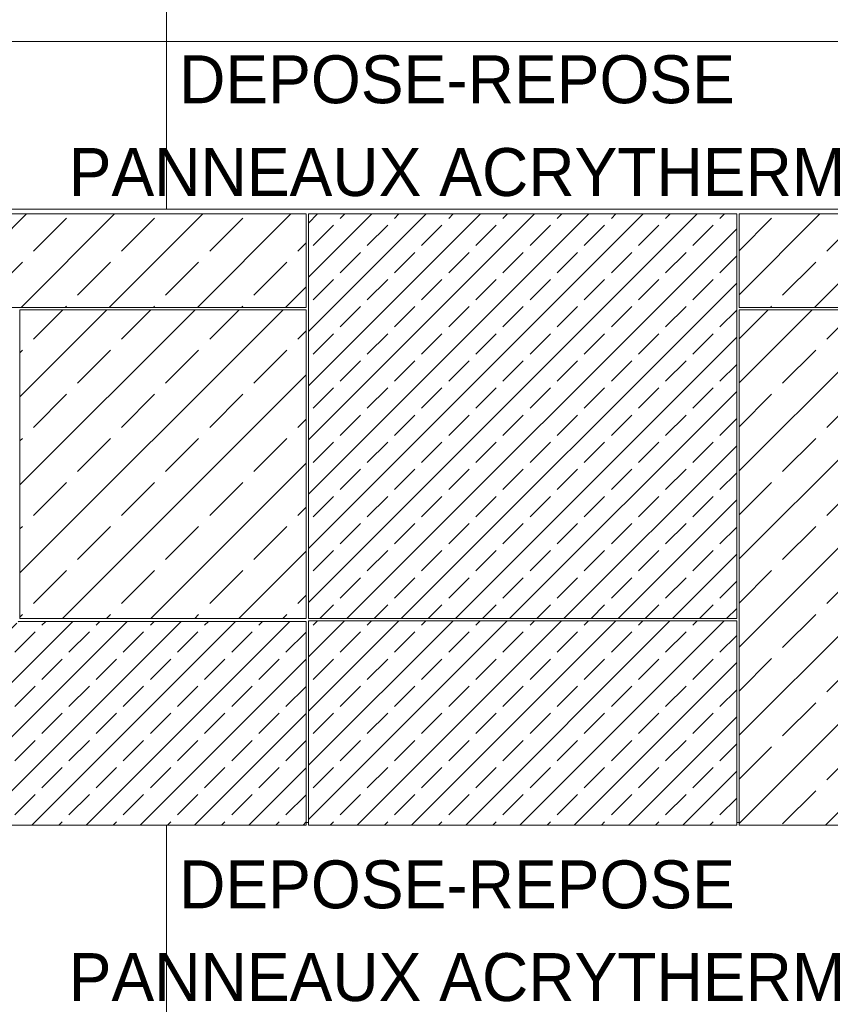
# Model space of a CAD drawing. Header units: millimetres. Extents: x 52659 to 1698020, y -10054 to 104697.
# Tile 249 of 256: x 211310 to 214691, y 11500 to 15609. Entities that reach past the tile are written whole.
import ezdxf

# ---------------------------------------------------------------- set-up
doc = ezdxf.new("R2010")
doc.units = ezdxf.units.MM
doc.header["$MEASUREMENT"] = 0
for name, color, linetype in [('02-04 CASSETTES CLAIRES', 7, 'Continuous'), ('02-04 CASSETTES FONCEES', 7, 'Continuous'), ('02-04 Mur.Construction', 7, 'Continuous'), ('05-02 Cotation 200ème 100ème.Cotations', 7, 'Continuous'), ('06-02 Texte 200ème 100ème.Texte', 7, 'Continuous'), ('08-01 2D Dessin général.2D', 7, 'Continuous')]:
    doc.layers.add(name, color=color, linetype=linetype)
doc.styles.add('STYLE_GENERE_3', font='ARIALN.TTF')
doc.dimstyles.new('STYLE_GENERE__1', dxfattribs={"dimtxt": 200, "dimasz": 95, "dimexe": 0.18, "dimexo": 100, "dimgap": 0, "dimtad": 0, "dimlfac": 0.001, "dimzin": 0, "dimdsep": 46, "dimtxsty": 'STYLE_GENERE_3', "dimblk": 'ARROWHEAD_6', "dimblk1": 'ARROWHEAD_6', "dimblk2": 'ARROWHEAD_6', "dimcen": 0.09, "dimclrd": 7, "dimclre": 7, "dimclrt": 7, "dimazin": 0, "dimtfac": 1, "dimtdec": 4, "dimtmove": 2, "dimatfit": 3, "dimfxl": 1, "dimtolj": 1, "dimtzin": 0, "dimarcsym": 0})
doc.dimstyles.new('STYLE_GENERE__2', dxfattribs={"dimtxt": 200, "dimasz": 95, "dimexe": 0.18, "dimexo": 100, "dimgap": 0, "dimtad": 0, "dimlfac": 0.001, "dimzin": 0, "dimdsep": 46, "dimtxsty": 'STYLE_GENERE_3', "dimblk": 'ARROWHEAD_6', "dimblk1": 'ARROWHEAD_6', "dimblk2": 'ARROWHEAD_6', "dimcen": 0.09, "dimclrd": 7, "dimclre": 7, "dimclrt": 7, "dimazin": 0, "dimtfac": 1, "dimtdec": 4, "dimtmove": 0, "dimatfit": 3, "dimfxl": 1, "dimtolj": 1, "dimtzin": 0, "dimarcsym": 0})

# ---------------------------------------------------------------- blocks, each defined once
blk = doc.blocks.new('Élément de coupe_235_1', base_point=(131932.7, 5158.1))
at = {"layer": '02-04 Mur.Construction', "color": 7, "linetype": 'Continuous', "lineweight": 9}
for p, q in [((212514.7, 12258.1), (212504.7, 12258.1)), ((214310.7, 12258.1), (214300.8, 12258.1))]:
    blk.add_line(p, q, dxfattribs=at)
blk = doc.blocks.new('Élément de coupe_236_1', base_point=(131932.7, 5158.1))
at = {"layer": '02-04 Mur.Construction', "color": 7, "linetype": 'Continuous', "lineweight": 9}
for p, q in [((220582.7, 15518.1), (134892.7, 15518.1)), ((220582.7, 14818.1), (134892.7, 14818.1))]:
    blk.add_line(p, q, dxfattribs=at)
blk = doc.blocks.new('Élément de coupe_500_1', base_point=(131932.7, 5158.1))
at = {"layer": '02-04 CASSETTES CLAIRES', "color": 7, "linetype": 'Continuous', "lineweight": 9}
for p, q in [((209522.7, 14453.4), (209867.4, 14798.1)), ((209522.7, 14798.1), (209522.7, 14408.1)), ((212504.7, 14798.1), (209522.7, 14798.1)), ((209845.1, 14408.1), (210235.1, 14798.1)), ((210212.8, 14408.1), (210602.8, 14798.1)), ((210580.5, 14408.1), (210970.5, 14798.1)), ((210948.2, 14408.1), (211338.2, 14798.1)), ((211315.9, 14408.1), (211705.9, 14798.1)), ((211683.6, 14408.1), (212073.6, 14798.1)), ((212051.3, 14408.1), (212441.3, 14798.1)), ((212504.7, 14408.1), (212504.7, 14798.1)), ((209528.4, 14643), (209666.3, 14780.9)), ((209896.1, 14643), (210034, 14780.9)), ((210263.8, 14643), (210401.7, 14780.9)), ((210631.5, 14643), (210769.4, 14780.9)), ((210999.2, 14643), (211137.1, 14780.9)), ((211366.9, 14643), (211504.8, 14780.9)), ((211734.6, 14643), (211872.5, 14780.9)), ((212102.3, 14643), (212240.2, 14780.9)), ((212470, 14643), (212504.7, 14677.7)), ((209712.3, 14459.1), (209850.2, 14597)), ((210080, 14459.1), (210217.9, 14597)), ((210447.7, 14459.1), (210585.6, 14597)), ((210815.4, 14459.1), (210953.3, 14597)), ((211183.1, 14459.1), (211321, 14597)), ((211550.8, 14459.1), (211688.7, 14597)), ((211918.5, 14459.1), (212056.3, 14597)), ((212286.2, 14459.1), (212424, 14597)), ((212419, 14408.1), (212504.7, 14493.8)), ((209522.7, 14408.1), (212504.7, 14408.1)), ((209661.3, 14408.1), (209666.3, 14413.2)), ((210029, 14408.1), (210034, 14413.2)), ((210396.7, 14408.1), (210401.7, 14413.2)), ((210764.3, 14408.1), (210769.4, 14413.2)), ((211132, 14408.1), (211137.1, 14413.2)), ((211499.7, 14408.1), (211504.8, 14413.2)), ((211867.4, 14408.1), (211872.5, 14413.2)), ((212235.1, 14408.1), (212240.2, 14413.2))]:
    blk.add_line(p, q, dxfattribs=at)
blk = doc.blocks.new('Élément de coupe_501_1', base_point=(131932.7, 5158.1))
at = {"layer": '02-04 CASSETTES CLAIRES', "color": 7, "linetype": 'Continuous', "lineweight": 9}
for p, q in [((211310.8, 13299.9), (212408.9, 14398.1)), ((211310.8, 13667.6), (212041.3, 14398.1)), ((211310.8, 14035.3), (211673.6, 14398.1)), ((211310.8, 14398.1), (211310.8, 13110.1)), ((212504.7, 14398.1), (211310.8, 14398.1)), ((211366.9, 14275.3), (211489.7, 14398.1)), ((211734.6, 14275.3), (211857.4, 14398.1)), ((212102.3, 14275.3), (212225.1, 14398.1)), ((212504.7, 13110.1), (212504.7, 14398.1)), ((212470, 14275.3), (212504.7, 14310)), ((211310.8, 14219.1), (211321, 14229.3)), ((211550.8, 14091.4), (211688.7, 14229.3)), ((211918.5, 14091.4), (212056.3, 14229.3)), ((212286.2, 14091.4), (212424, 14229.3)), ((211488.6, 13110.1), (212504.7, 14126.1)), ((211366.9, 13907.6), (211504.8, 14045.5)), ((211734.6, 13907.6), (211872.5, 14045.5)), ((212102.3, 13907.6), (212240.2, 14045.5)), ((212470, 13907.6), (212504.7, 13942.3)), ((211310.8, 13851.4), (211321, 13861.6)), ((211550.8, 13723.7), (211688.7, 13861.6)), ((211918.5, 13723.7), (212056.3, 13861.6)), ((212286.2, 13723.7), (212424, 13861.6)), ((211856.3, 13110.1), (212504.7, 13758.4)), ((211366.9, 13539.9), (211504.8, 13677.8)), ((211734.6, 13539.9), (211872.5, 13677.8)), ((212102.3, 13539.9), (212240.2, 13677.8)), ((212470, 13539.9), (212504.7, 13574.6)), ((211310.8, 13483.7), (211321, 13493.9)), ((211550.8, 13356), (211688.7, 13493.9)), ((211918.5, 13356), (212056.3, 13493.9)), ((212286.2, 13356), (212424, 13493.9)), ((212224, 13110.1), (212504.7, 13390.7)), ((211366.9, 13172.2), (211504.8, 13310.1)), ((211734.6, 13172.2), (211872.5, 13310.1)), ((212102.3, 13172.2), (212240.2, 13310.1)), ((212470, 13172.2), (212504.7, 13206.9)), ((211310.8, 13116), (211321, 13126.2)), ((211310.8, 13110.1), (212504.7, 13110.1)), ((211672.5, 13110.1), (211688.7, 13126.2)), ((212040.2, 13110.1), (212056.3, 13126.2)), ((212407.9, 13110.1), (212424, 13126.2))]:
    blk.add_line(p, q, dxfattribs=at)
blk = doc.blocks.new('Élément de coupe_502_1', base_point=(131932.7, 5158.1))
at = {"layer": '02-04 CASSETTES FONCEES', "color": 7, "linetype": 'Continuous', "lineweight": 9}
for p, q in [((209514.7, 13098.1), (209514.7, 12248.1)), ((209542.7, 13098.1), (209514.7, 13098.1)), ((209514.7, 12439), (210166.5, 13090.8)), ((209514.7, 12665.3), (209940.2, 13090.8)), ((209514.7, 12891.6), (209714, 13090.8)), ((209550, 12248.1), (210392.8, 13090.8)), ((209592.1, 13082.1), (209600.8, 13090.8)), ((209776.3, 12248.1), (210619, 13090.8)), ((209818.4, 13082.1), (209827.1, 13090.8)), ((210002.6, 12248.1), (210845.3, 13090.8)), ((210044.6, 13082.1), (210053.4, 13090.8)), ((210228.8, 12248.1), (211071.6, 13090.8)), ((210270.9, 13082.1), (210279.6, 13090.8)), ((210455.1, 12248.1), (211297.9, 13090.8)), ((210497.2, 13082.1), (210505.9, 13090.8)), ((210681.4, 12248.1), (211531.4, 13098.1)), ((210723.4, 13082.1), (210732.2, 13090.8)), ((210907.7, 12248.1), (211757.7, 13098.1)), ((210949.7, 13082.1), (210958.5, 13090.8)), ((211133.9, 12248.1), (211983.9, 13098.1)), ((211176, 13082.1), (211184.7, 13090.8)), ((211302.7, 13095.6), (211305.1, 13098.1)), ((212504.7, 13098.1), (211302.7, 13098.1)), ((211360.2, 12248.1), (212210.2, 13098.1)), ((211402.3, 13082.1), (211418.3, 13098.1)), ((211586.5, 12248.1), (212436.5, 13098.1)), ((211628.5, 13082.1), (211644.5, 13098.1)), ((211854.8, 13082.1), (211870.8, 13098.1)), ((212081.1, 13082.1), (212097.1, 13098.1)), ((212307.4, 13082.1), (212323.3, 13098.1)), ((212504.7, 12248.1), (212504.7, 13098.1)), ((209514.7, 13004.7), (209563.8, 13053.8)), ((209705.2, 12969), (209790.1, 13053.8)), ((209931.5, 12969), (210016.3, 13053.8)), ((210157.8, 12969), (210242.6, 13053.8)), ((210384, 12969), (210468.9, 13053.8)), ((210610.3, 12969), (210695.2, 13053.8)), ((210836.6, 12969), (210921.4, 13053.8)), ((211062.9, 12969), (211147.7, 13053.8)), ((211289.1, 12969), (211374, 13053.8)), ((211515.4, 12969), (211600.3, 13053.8)), ((211741.7, 12969), (211826.5, 13053.8)), ((211968, 12969), (212052.8, 13053.8)), ((212194.2, 12969), (212279.1, 13053.8)), ((212420.5, 12969), (212504.7, 13053.1)), ((209592.1, 12855.8), (209676.9, 12940.7)), ((209818.4, 12855.8), (209903.2, 12940.7)), ((210044.6, 12855.8), (210129.5, 12940.7)), ((210270.9, 12855.8), (210355.8, 12940.7)), ((210497.2, 12855.8), (210582, 12940.7)), ((210723.4, 12855.8), (210808.3, 12940.7)), ((210949.7, 12855.8), (211034.6, 12940.7)), ((211176, 12855.8), (211260.9, 12940.7)), ((211402.3, 12855.8), (211487.1, 12940.7)), ((211628.5, 12855.8), (211713.4, 12940.7)), ((211812.8, 12248.1), (212504.7, 12940)), ((211854.8, 12855.8), (211939.7, 12940.7)), ((212081.1, 12855.8), (212165.9, 12940.7)), ((212307.4, 12855.8), (212392.2, 12940.7)), ((209514.7, 12778.4), (209563.8, 12827.5)), ((209705.2, 12742.7), (209790.1, 12827.5)), ((209931.5, 12742.7), (210016.3, 12827.5)), ((210157.8, 12742.7), (210242.6, 12827.5)), ((210384, 12742.7), (210468.9, 12827.5)), ((210610.3, 12742.7), (210695.2, 12827.5)), ((210836.6, 12742.7), (210921.4, 12827.5)), ((211062.9, 12742.7), (211147.7, 12827.5)), ((211289.1, 12742.7), (211374, 12827.5)), ((211515.4, 12742.7), (211600.3, 12827.5)), ((211741.7, 12742.7), (211826.5, 12827.5)), ((211968, 12742.7), (212052.8, 12827.5)), ((212194.2, 12742.7), (212279.1, 12827.5)), ((212420.5, 12742.7), (212504.7, 12826.9)), ((209592.1, 12629.5), (209676.9, 12714.4)), ((209818.4, 12629.5), (209903.2, 12714.4)), ((210044.6, 12629.5), (210129.5, 12714.4)), ((210270.9, 12629.5), (210355.8, 12714.4)), ((210497.2, 12629.5), (210582, 12714.4)), ((210723.4, 12629.5), (210808.3, 12714.4)), ((210949.7, 12629.5), (211034.6, 12714.4)), ((211176, 12629.5), (211260.9, 12714.4)), ((211402.3, 12629.5), (211487.1, 12714.4)), ((211628.5, 12629.5), (211713.4, 12714.4)), ((211854.8, 12629.5), (211939.7, 12714.4)), ((212039, 12248.1), (212504.7, 12713.7)), ((212081.1, 12629.5), (212165.9, 12714.4)), ((212307.4, 12629.5), (212392.2, 12714.4)), ((209514.7, 12552.1), (209563.8, 12601.3)), ((209705.2, 12516.4), (209790.1, 12601.3)), ((209931.5, 12516.4), (210016.3, 12601.3)), ((210157.8, 12516.4), (210242.6, 12601.3)), ((210384, 12516.4), (210468.9, 12601.3)), ((210610.3, 12516.4), (210695.2, 12601.3)), ((210836.6, 12516.4), (210921.4, 12601.3)), ((211062.9, 12516.4), (211147.7, 12601.3)), ((211289.1, 12516.4), (211374, 12601.3)), ((211515.4, 12516.4), (211600.3, 12601.3)), ((211741.7, 12516.4), (211826.5, 12601.3)), ((211968, 12516.4), (212052.8, 12601.3)), ((212194.2, 12516.4), (212279.1, 12601.3)), ((212420.5, 12516.4), (212504.7, 12600.6)), ((209592.1, 12403.3), (209676.9, 12488.1)), ((209818.4, 12403.3), (209903.2, 12488.1)), ((210044.6, 12403.3), (210129.5, 12488.1)), ((210270.9, 12403.3), (210355.8, 12488.1)), ((210497.2, 12403.3), (210582, 12488.1)), ((210723.4, 12403.3), (210808.3, 12488.1)), ((210949.7, 12403.3), (211034.6, 12488.1)), ((211176, 12403.3), (211260.9, 12488.1)), ((211402.3, 12403.3), (211487.1, 12488.1)), ((211628.5, 12403.3), (211713.4, 12488.1)), ((211854.8, 12403.3), (211939.7, 12488.1)), ((212081.1, 12403.3), (212165.9, 12488.1)), ((212265.3, 12248.1), (212504.7, 12487.4)), ((212307.4, 12403.3), (212392.2, 12488.1)), ((209514.7, 12325.9), (209563.8, 12375)), ((209705.2, 12290.1), (209790.1, 12375)), ((209931.5, 12290.1), (210016.3, 12375)), ((210157.8, 12290.1), (210242.6, 12375)), ((210384, 12290.1), (210468.9, 12375)), ((210610.3, 12290.1), (210695.2, 12375)), ((210836.6, 12290.1), (210921.4, 12375)), ((211062.9, 12290.1), (211147.7, 12375)), ((211289.1, 12290.1), (211374, 12375)), ((211515.4, 12290.1), (211600.3, 12375)), ((211741.7, 12290.1), (211826.5, 12375)), ((211968, 12290.1), (212052.8, 12375)), ((212194.2, 12290.1), (212279.1, 12375)), ((212420.5, 12290.1), (212504.7, 12374.3)), ((209514.7, 12248.1), (212504.7, 12248.1)), ((209663.2, 12248.1), (209676.9, 12261.8)), ((209889.4, 12248.1), (209903.2, 12261.8)), ((210115.7, 12248.1), (210129.5, 12261.8)), ((210342, 12248.1), (210355.8, 12261.8)), ((210568.3, 12248.1), (210582, 12261.8)), ((210794.5, 12248.1), (210808.3, 12261.8)), ((211020.8, 12248.1), (211034.6, 12261.8)), ((211247.1, 12248.1), (211260.9, 12261.8)), ((211473.3, 12248.1), (211487.1, 12261.8)), ((211699.6, 12248.1), (211713.4, 12261.8)), ((211925.9, 12248.1), (211939.7, 12261.8)), ((212152.2, 12248.1), (212165.9, 12261.8)), ((212378.4, 12248.1), (212392.2, 12261.8)), ((212491.6, 12248.1), (212504.7, 12261.2))]:
    blk.add_line(p, q, dxfattribs=at)
blk = doc.blocks.new('Élément de coupe_503_1', base_point=(131932.7, 5158.1))
at = {"layer": '02-04 CASSETTES FONCEES', "color": 7, "linetype": 'Continuous', "lineweight": 9}
for p, q in [((212514.7, 12271.2), (213343.6, 13100.1)), ((212514.7, 12497.4), (213117.3, 13100.1)), ((212514.7, 12723.7), (212891, 13100.1)), ((212514.7, 12950), (212664.8, 13100.1)), ((212514.7, 13100.1), (212514.7, 12248.1)), ((214300.8, 13100.1), (212514.7, 13100.1)), ((212533.6, 13082.1), (212551.6, 13100.1)), ((212717.9, 12248.1), (213569.9, 13100.1)), ((212759.9, 13082.1), (212777.9, 13100.1)), ((212944.1, 12248.1), (213796.1, 13100.1)), ((212986.2, 13082.1), (213004.2, 13100.1)), ((213170.4, 12248.1), (214022.4, 13100.1)), ((213212.5, 13082.1), (213230.4, 13100.1)), ((213396.7, 12248.1), (214248.7, 13100.1)), ((213438.7, 13082.1), (213456.7, 13100.1)), ((213665, 13082.1), (213683, 13100.1)), ((213891.3, 13082.1), (213909.3, 13100.1)), ((214117.6, 13082.1), (214135.5, 13100.1)), ((214300.8, 12248.1), (214300.8, 13100.1)), ((212646.8, 12969), (212731.6, 13053.8)), ((212873.1, 12969), (212957.9, 13053.8)), ((213099.3, 12969), (213184.2, 13053.8)), ((213325.6, 12969), (213410.5, 13053.8)), ((213551.9, 12969), (213636.7, 13053.8)), ((213778.2, 12969), (213863, 13053.8)), ((214004.4, 12969), (214089.3, 13053.8)), ((214230.7, 12969), (214300.8, 13039)), ((212533.6, 12855.8), (212618.5, 12940.7)), ((212759.9, 12855.8), (212844.8, 12940.7)), ((212986.2, 12855.8), (213071, 12940.7)), ((213212.5, 12855.8), (213297.3, 12940.7)), ((213438.7, 12855.8), (213523.6, 12940.7)), ((213623, 12248.1), (214300.8, 12925.9)), ((213665, 12855.8), (213749.9, 12940.7)), ((213891.3, 12855.8), (213976.1, 12940.7)), ((214117.6, 12855.8), (214202.4, 12940.7)), ((212646.8, 12742.7), (212731.6, 12827.5)), ((212873.1, 12742.7), (212957.9, 12827.5)), ((213099.3, 12742.7), (213184.2, 12827.5)), ((213325.6, 12742.7), (213410.5, 12827.5)), ((213551.9, 12742.7), (213636.7, 12827.5)), ((213778.2, 12742.7), (213863, 12827.5)), ((214004.4, 12742.7), (214089.3, 12827.5)), ((214230.7, 12742.7), (214300.8, 12812.7)), ((212533.6, 12629.5), (212618.5, 12714.4)), ((212759.9, 12629.5), (212844.8, 12714.4)), ((212986.2, 12629.5), (213071, 12714.4)), ((213212.5, 12629.5), (213297.3, 12714.4)), ((213438.7, 12629.5), (213523.6, 12714.4)), ((213665, 12629.5), (213749.9, 12714.4)), ((213849.2, 12248.1), (214300.8, 12699.6)), ((213891.3, 12629.5), (213976.1, 12714.4)), ((214117.6, 12629.5), (214202.4, 12714.4)), ((212646.8, 12516.4), (212731.6, 12601.3)), ((212873.1, 12516.4), (212957.9, 12601.3)), ((213099.3, 12516.4), (213184.2, 12601.3)), ((213325.6, 12516.4), (213410.5, 12601.3)), ((213551.9, 12516.4), (213636.7, 12601.3)), ((213778.2, 12516.4), (213863, 12601.3)), ((214004.4, 12516.4), (214089.3, 12601.3)), ((214230.7, 12516.4), (214300.8, 12586.5)), ((212533.6, 12403.3), (212618.5, 12488.1)), ((212759.9, 12403.3), (212844.8, 12488.1)), ((212986.2, 12403.3), (213071, 12488.1)), ((213212.5, 12403.3), (213297.3, 12488.1)), ((213438.7, 12403.3), (213523.6, 12488.1)), ((213665, 12403.3), (213749.9, 12488.1)), ((213891.3, 12403.3), (213976.1, 12488.1)), ((214075.5, 12248.1), (214300.8, 12473.3)), ((214117.6, 12403.3), (214202.4, 12488.1)), ((212646.8, 12290.1), (212731.6, 12375)), ((212873.1, 12290.1), (212957.9, 12375)), ((213099.3, 12290.1), (213184.2, 12375)), ((213325.6, 12290.1), (213410.5, 12375)), ((213551.9, 12290.1), (213636.7, 12375)), ((213778.2, 12290.1), (213863, 12375)), ((214004.4, 12290.1), (214089.3, 12375)), ((214230.7, 12290.1), (214300.8, 12360.2)), ((212514.7, 12248.1), (214300.8, 12248.1)), ((212604.7, 12248.1), (212618.5, 12261.8)), ((212831, 12248.1), (212844.8, 12261.8)), ((213057.3, 12248.1), (213071, 12261.8)), ((213283.5, 12248.1), (213297.3, 12261.8)), ((213509.8, 12248.1), (213523.6, 12261.8)), ((213736.1, 12248.1), (213749.9, 12261.8)), ((213962.4, 12248.1), (213976.1, 12261.8)), ((214188.6, 12248.1), (214202.4, 12261.8))]:
    blk.add_line(p, q, dxfattribs=at)
blk = doc.blocks.new('Élément de coupe_504_1', base_point=(131932.7, 5158.1))
at = {"layer": '02-04 CASSETTES FONCEES', "color": 7, "linetype": 'Continuous', "lineweight": 9}
for p, q in [((212514.7, 13176.3), (214136.5, 14798.1)), ((212514.7, 13402.5), (213910.2, 14798.1)), ((212514.7, 13628.8), (213683.9, 14798.1)), ((212514.7, 13855.1), (213457.7, 14798.1)), ((212514.7, 14081.4), (213231.4, 14798.1)), ((212514.7, 14307.6), (213005.1, 14798.1)), ((212514.7, 14533.9), (212778.8, 14798.1)), ((212514.7, 14760.2), (212552.6, 14798.1)), ((212514.7, 14798.1), (212514.7, 13110.1)), ((214300.8, 14798.1), (212514.7, 14798.1)), ((212646.8, 14779.1), (212665.7, 14798.1)), ((212873.1, 14779.1), (212892, 14798.1)), ((213099.3, 14779.1), (213118.3, 14798.1)), ((213325.6, 14779.1), (213344.5, 14798.1)), ((213551.9, 14779.1), (213570.8, 14798.1)), ((213778.2, 14779.1), (213797.1, 14798.1)), ((214004.4, 14779.1), (214023.3, 14798.1)), ((214230.7, 14779.1), (214249.6, 14798.1)), ((214300.8, 13110.1), (214300.8, 14798.1)), ((212533.6, 14666), (212618.5, 14750.9)), ((212759.9, 14666), (212844.8, 14750.9)), ((212986.2, 14666), (213071, 14750.9)), ((213212.5, 14666), (213297.3, 14750.9)), ((213438.7, 14666), (213523.6, 14750.9)), ((213665, 14666), (213749.9, 14750.9)), ((213891.3, 14666), (213976.1, 14750.9)), ((214117.6, 14666), (214202.4, 14750.9)), ((212674.8, 13110.1), (214300.8, 14736.1)), ((212646.8, 14552.9), (212731.6, 14637.7)), ((212873.1, 14552.9), (212957.9, 14637.7)), ((213099.3, 14552.9), (213184.2, 14637.7)), ((213325.6, 14552.9), (213410.5, 14637.7)), ((213551.9, 14552.9), (213636.7, 14637.7)), ((213778.2, 14552.9), (213863, 14637.7)), ((214004.4, 14552.9), (214089.3, 14637.7)), ((214230.7, 14552.9), (214300.8, 14622.9)), ((212533.6, 14439.7), (212618.5, 14524.6)), ((212759.9, 14439.7), (212844.8, 14524.6)), ((212901.1, 13110.1), (214300.8, 14509.8)), ((212986.2, 14439.7), (213071, 14524.6)), ((213212.5, 14439.7), (213297.3, 14524.6)), ((213438.7, 14439.7), (213523.6, 14524.6)), ((213665, 14439.7), (213749.9, 14524.6)), ((213891.3, 14439.7), (213976.1, 14524.6)), ((214117.6, 14439.7), (214202.4, 14524.6)), ((212646.8, 14326.6), (212731.6, 14411.5)), ((212873.1, 14326.6), (212957.9, 14411.5)), ((213099.3, 14326.6), (213184.2, 14411.5)), ((213325.6, 14326.6), (213410.5, 14411.5)), ((213551.9, 14326.6), (213636.7, 14411.5)), ((213778.2, 14326.6), (213863, 14411.5)), ((214004.4, 14326.6), (214089.3, 14411.5)), ((214230.7, 14326.6), (214300.8, 14396.7)), ((212533.6, 14213.5), (212618.5, 14298.3)), ((212759.9, 14213.5), (212844.8, 14298.3)), ((212986.2, 14213.5), (213071, 14298.3)), ((213212.5, 14213.5), (213297.3, 14298.3)), ((213438.7, 14213.5), (213523.6, 14298.3)), ((213665, 14213.5), (213749.9, 14298.3)), ((213891.3, 14213.5), (213976.1, 14298.3)), ((214117.6, 14213.5), (214202.4, 14298.3)), ((213127.3, 13110.1), (214300.8, 14283.5)), ((212646.8, 14100.3), (212731.6, 14185.2)), ((212873.1, 14100.3), (212957.9, 14185.2)), ((213099.3, 14100.3), (213184.2, 14185.2)), ((213325.6, 14100.3), (213410.5, 14185.2)), ((213551.9, 14100.3), (213636.7, 14185.2)), ((213778.2, 14100.3), (213863, 14185.2)), ((214004.4, 14100.3), (214089.3, 14185.2)), ((214230.7, 14100.3), (214300.8, 14170.4)), ((212533.6, 13987.2), (212618.5, 14072)), ((212759.9, 13987.2), (212844.8, 14072)), ((212986.2, 13987.2), (213071, 14072)), ((213212.5, 13987.2), (213297.3, 14072)), ((213353.6, 13110.1), (214300.8, 14057.2)), ((213438.7, 13987.2), (213523.6, 14072)), ((213665, 13987.2), (213749.9, 14072)), ((213891.3, 13987.2), (213976.1, 14072)), ((214117.6, 13987.2), (214202.4, 14072)), ((212646.8, 13874.1), (212731.6, 13958.9)), ((212873.1, 13874.1), (212957.9, 13958.9)), ((213099.3, 13874.1), (213184.2, 13958.9)), ((213325.6, 13874.1), (213410.5, 13958.9)), ((213551.9, 13874.1), (213636.7, 13958.9)), ((213778.2, 13874.1), (213863, 13958.9)), ((214004.4, 13874.1), (214089.3, 13958.9)), ((214230.7, 13874.1), (214300.8, 13944.1)), ((212533.6, 13760.9), (212618.5, 13845.8)), ((212759.9, 13760.9), (212844.8, 13845.8)), ((212986.2, 13760.9), (213071, 13845.8)), ((213212.5, 13760.9), (213297.3, 13845.8)), ((213438.7, 13760.9), (213523.6, 13845.8)), ((213579.9, 13110.1), (214300.8, 13831)), ((213665, 13760.9), (213749.9, 13845.8)), ((213891.3, 13760.9), (213976.1, 13845.8)), ((214117.6, 13760.9), (214202.4, 13845.8)), ((212646.8, 13647.8), (212731.6, 13732.6)), ((212873.1, 13647.8), (212957.9, 13732.6)), ((213099.3, 13647.8), (213184.2, 13732.6)), ((213325.6, 13647.8), (213410.5, 13732.6)), ((213551.9, 13647.8), (213636.7, 13732.6)), ((213778.2, 13647.8), (213863, 13732.6)), ((214004.4, 13647.8), (214089.3, 13732.6)), ((214230.7, 13647.8), (214300.8, 13717.8)), ((212533.6, 13534.6), (212618.5, 13619.5)), ((212759.9, 13534.6), (212844.8, 13619.5)), ((212986.2, 13534.6), (213071, 13619.5)), ((213212.5, 13534.6), (213297.3, 13619.5)), ((213438.7, 13534.6), (213523.6, 13619.5)), ((213665, 13534.6), (213749.9, 13619.5)), ((213806.2, 13110.1), (214300.8, 13604.7)), ((213891.3, 13534.6), (213976.1, 13619.5)), ((214117.6, 13534.6), (214202.4, 13619.5)), ((212646.8, 13421.5), (212731.6, 13506.4)), ((212873.1, 13421.5), (212957.9, 13506.4)), ((213099.3, 13421.5), (213184.2, 13506.4)), ((213325.6, 13421.5), (213410.5, 13506.4)), ((213551.9, 13421.5), (213636.7, 13506.4)), ((213778.2, 13421.5), (213863, 13506.4)), ((214004.4, 13421.5), (214089.3, 13506.4)), ((214230.7, 13421.5), (214300.8, 13491.6)), ((212533.6, 13308.4), (212618.5, 13393.2)), ((212759.9, 13308.4), (212844.8, 13393.2)), ((212986.2, 13308.4), (213071, 13393.2)), ((213212.5, 13308.4), (213297.3, 13393.2)), ((213438.7, 13308.4), (213523.6, 13393.2)), ((213665, 13308.4), (213749.9, 13393.2)), ((213891.3, 13308.4), (213976.1, 13393.2)), ((214032.4, 13110.1), (214300.8, 13378.4)), ((214117.6, 13308.4), (214202.4, 13393.2)), ((212646.8, 13195.2), (212731.6, 13280.1)), ((212873.1, 13195.2), (212957.9, 13280.1)), ((213099.3, 13195.2), (213184.2, 13280.1)), ((213325.6, 13195.2), (213410.5, 13280.1)), ((213551.9, 13195.2), (213636.7, 13280.1)), ((213778.2, 13195.2), (213863, 13280.1)), ((214004.4, 13195.2), (214089.3, 13280.1)), ((214230.7, 13195.2), (214300.8, 13265.3)), ((212561.6, 13110.1), (212618.5, 13166.9)), ((212787.9, 13110.1), (212844.8, 13166.9)), ((213014.2, 13110.1), (213071, 13166.9)), ((213240.5, 13110.1), (213297.3, 13166.9)), ((213466.7, 13110.1), (213523.6, 13166.9)), ((213693, 13110.1), (213749.9, 13166.9)), ((213919.3, 13110.1), (213976.1, 13166.9)), ((214145.6, 13110.1), (214202.4, 13166.9)), ((214258.7, 13110.1), (214300.8, 13152.2)), ((212514.7, 13110.1), (214300.8, 13110.1))]:
    blk.add_line(p, q, dxfattribs=at)
blk = doc.blocks.new('Élément de coupe_510_1', base_point=(131932.7, 5158.1))
at = {"layer": '02-04 CASSETTES CLAIRES', "color": 7, "linetype": 'Continuous', "lineweight": 9}
for p, q in [((214310.4, 14461), (214647.4, 14798.1)), ((214310.4, 14798.1), (214310.4, 14408.1)), ((217300.6, 14798.1), (214310.4, 14798.1)), ((214625.1, 14408.1), (215015.1, 14798.1)), ((214992.8, 14408.1), (215382.8, 14798.1)), ((215360.5, 14408.1), (215750.5, 14798.1)), ((215728.2, 14408.1), (216118.2, 14798.1)), ((216095.9, 14408.1), (216485.9, 14798.1)), ((216463.6, 14408.1), (216853.6, 14798.1)), ((216831.3, 14408.1), (217221.3, 14798.1)), ((217300.6, 14408.1), (217300.6, 14798.1)), ((214310.4, 14644.9), (214446.4, 14780.9)), ((214676.2, 14643), (214814.1, 14780.9)), ((215043.9, 14643), (215181.8, 14780.9)), ((215411.6, 14643), (215549.5, 14780.9)), ((215779.3, 14643), (215917.2, 14780.9)), ((216147, 14643), (216284.8, 14780.9)), ((216514.7, 14643), (216652.5, 14780.9)), ((216882.4, 14643), (217020.2, 14780.9)), ((217250, 14643), (217300.6, 14693.6)), ((214492.3, 14459.1), (214630.2, 14597)), ((214860, 14459.1), (214997.9, 14597)), ((215227.7, 14459.1), (215365.6, 14597)), ((215595.4, 14459.1), (215733.3, 14597)), ((215963.1, 14459.1), (216101, 14597)), ((216330.8, 14459.1), (216468.7, 14597)), ((216698.5, 14459.1), (216836.4, 14597)), ((217066.2, 14459.1), (217204.1, 14597)), ((217199, 14408.1), (217300.6, 14509.7)), ((214310.4, 14408.1), (217300.6, 14408.1)), ((214441.3, 14408.1), (214446.4, 14413.2)), ((214809, 14408.1), (214814.1, 14413.2)), ((215176.7, 14408.1), (215181.8, 14413.2)), ((215544.4, 14408.1), (215549.5, 14413.2)), ((215912.1, 14408.1), (215917.2, 14413.2)), ((216279.8, 14408.1), (216284.8, 14413.2)), ((216647.5, 14408.1), (216652.5, 14413.2)), ((217015.2, 14408.1), (217020.2, 14413.2))]:
    blk.add_line(p, q, dxfattribs=at)
blk = doc.blocks.new('Élément de coupe_511_1', base_point=(131932.7, 5158.1))
at = {"layer": '02-04 CASSETTES CLAIRES', "color": 7, "linetype": 'Continuous', "lineweight": 9}
for p, q in [((214310.7, 13358.3), (215350.5, 14398.1)), ((214310.7, 13726), (214982.8, 14398.1)), ((214310.7, 14093.7), (214615.1, 14398.1)), ((214310.7, 14277.5), (214431.3, 14398.1)), ((214310.7, 14398.1), (214310.7, 12248.1)), ((215512.7, 14398.1), (214310.7, 14398.1)), ((214676.2, 14275.3), (214799, 14398.1)), ((215043.9, 14275.3), (215166.6, 14398.1)), ((215512.7, 12248.1), (215512.7, 14398.1)), ((215411.6, 14275.3), (215512.7, 14376.4)), ((214492.3, 14091.4), (214630.2, 14229.3)), ((214860, 14091.4), (214997.9, 14229.3)), ((215227.7, 14091.4), (215365.6, 14229.3)), ((214310.7, 12990.6), (215512.7, 14192.5)), ((214310.7, 13909.8), (214446.4, 14045.5)), ((214676.2, 13907.6), (214814.1, 14045.5)), ((215043.9, 13907.6), (215181.8, 14045.5)), ((215411.6, 13907.6), (215512.7, 14008.7)), ((214492.3, 13723.7), (214630.2, 13861.6)), ((214860, 13723.7), (214997.9, 13861.6)), ((215227.7, 13723.7), (215365.6, 13861.6)), ((214310.7, 12622.9), (215512.7, 13824.8)), ((214310.7, 13542.2), (214446.4, 13677.8)), ((214676.2, 13539.9), (214814.1, 13677.8)), ((215043.9, 13539.9), (215181.8, 13677.8)), ((215411.6, 13539.9), (215512.7, 13641)), ((214492.3, 13356), (214630.2, 13493.9)), ((214860, 13356), (214997.9, 13493.9)), ((215227.7, 13356), (215365.6, 13493.9)), ((214310.7, 12255.2), (215512.7, 13457.1)), ((214310.7, 13174.5), (214446.4, 13310.1)), ((214676.2, 13172.2), (214814.1, 13310.1)), ((215043.9, 13172.2), (215181.8, 13310.1)), ((215411.6, 13172.2), (215512.7, 13273.3)), ((214492.3, 12988.3), (214630.2, 13126.2)), ((214860, 12988.3), (214997.9, 13126.2)), ((215227.7, 12988.3), (215365.6, 13126.2)), ((214671.3, 12248.1), (215512.7, 13089.4)), ((214310.7, 12806.8), (214446.4, 12942.4)), ((214676.2, 12804.5), (214814.1, 12942.4)), ((215043.9, 12804.5), (215181.8, 12942.4)), ((215411.6, 12804.5), (215512.7, 12905.6)), ((214492.3, 12620.7), (214630.2, 12758.5)), ((214860, 12620.7), (214997.9, 12758.5)), ((215227.7, 12620.7), (215365.6, 12758.5)), ((215039, 12248.1), (215512.7, 12721.8)), ((214310.7, 12439.1), (214446.4, 12574.7)), ((214676.2, 12436.8), (214814.1, 12574.7)), ((215043.9, 12436.8), (215181.8, 12574.7)), ((215411.6, 12436.8), (215512.7, 12537.9)), ((214492.3, 12253), (214630.2, 12390.8)), ((214860, 12253), (214997.9, 12390.8)), ((215227.7, 12253), (215365.6, 12390.8)), ((215406.7, 12248.1), (215512.7, 12354.1)), ((214310.7, 12248.1), (215512.7, 12248.1))]:
    blk.add_line(p, q, dxfattribs=at)
blk = doc.blocks.new('*D728', base_point=(131932.7, 5158.1))
at = {"layer": '05-02 Cotation 200ème 100ème.Cotations', "color": 7, "linetype": 'Continuous', "lineweight": 25, "transparency": 16777216}
for p, q in [((187874.4, 13160.1), (187974.4, 13060.1)), ((187874.4, 11412.6), (187974.4, 11312.6))]:
    blk.add_line(p, q, dxfattribs=at)
at = {"layer": '05-02 Cotation 200ème 100ème.Cotations', "color": 7, "linetype": 'Continuous', "lineweight": 13, "transparency": 16777216}
for p, q in [((188018.2, 13110.1), (187830.7, 13110.1)), ((187924.4, 12485.2), (187924.4, 13110.1)), ((187924.4, 11362.6), (187924.4, 11987.5)), ((188018.2, 11362.6), (187830.7, 11362.6))]:
    blk.add_line(p, q, dxfattribs=at)
at = {"layer": '05-02 Cotation 200ème 100ème.Cotations', "color": 7, "lineweight": 9, "transparency": 16777216, "insert": (188024.4, 12012.3), "char_height": 200, "attachment_point": 7, "rotation": 90, "style": 'STYLE_GENERE_3'}
blk.add_mtext('\\A1;1,75', dxfattribs=at)
blk = doc.blocks.new('ARROWHEAD_6')
at = {"color": 0, "linetype": 'Continuous', "lineweight": 0}
for p, q in [((-0.5, -0.5), (0.5, 0.5)), ((0, 0), (-1, 0))]:
    blk.add_line(p, q, dxfattribs=at)
blk = doc.blocks.new('*D729', base_point=(131932.7, 5158.1))
at = {"layer": '05-02 Cotation 200ème 100ème.Cotations', "color": 7, "linetype": 'Continuous', "lineweight": 25, "transparency": 16777216}
for p, q in [((187874.4, 14458.1), (187974.4, 14358.1)), ((187874.4, 13160.1), (187974.4, 13060.1))]:
    blk.add_line(p, q, dxfattribs=at)
at = {"layer": '05-02 Cotation 200ème 100ème.Cotations', "color": 7, "linetype": 'Continuous', "lineweight": 13, "transparency": 16777216}
for p, q in [((188018.2, 14408.1), (187830.7, 14408.1)), ((187924.4, 14007.9), (187924.4, 14408.1)), ((187924.4, 13110.1), (187924.4, 13510.2)), ((188018.2, 13110.1), (187830.7, 13110.1))]:
    blk.add_line(p, q, dxfattribs=at)
at = {"layer": '05-02 Cotation 200ème 100ème.Cotations', "color": 7, "lineweight": 9, "transparency": 16777216, "char_height": 200, "attachment_point": 7, "rotation": 90, "style": 'STYLE_GENERE_3'}
for s, insert in [('\\A1;0,40', (187881.6, 14381.8)), ('\\A1;1,30', (188024.4, 13535.1))]:
    blk.add_mtext(s, dxfattribs=dict(at, insert=insert))
blk = doc.blocks.new('*D730', base_point=(131932.7, 5158.1))
at = {"layer": '05-02 Cotation 200ème 100ème.Cotations', "color": 7, "linetype": 'Continuous', "lineweight": 25, "transparency": 16777216}
for p, q in [((187874.4, 14853.5), (187974.4, 14753.5)), ((187874.4, 14458.1), (187974.4, 14358.1))]:
    blk.add_line(p, q, dxfattribs=at)
at = {"layer": '05-02 Cotation 200ème 100ème.Cotations', "color": 7, "linetype": 'Continuous', "lineweight": 13, "transparency": 16777216}
for p, q in [((188018.2, 14803.5), (187830.7, 14803.5)), ((187924.4, 14408.1), (187924.4, 14803.5)), ((188018.2, 14408.1), (187830.7, 14408.1))]:
    blk.add_line(p, q, dxfattribs=at)
blk = doc.blocks.new('*D731', base_point=(131932.7, 5158.1))
at = {"layer": '05-02 Cotation 200ème 100ème.Cotations', "color": 7, "linetype": 'Continuous', "lineweight": 13, "transparency": 16777216}
for p, q in [((187924.4, 15506.3), (187924.4, 15581.3)), ((188018.2, 15506.3), (187830.7, 15506.3)), ((187924.4, 15403.7), (187924.4, 15506.3)), ((187924.4, 14803.5), (187924.4, 14906)), ((188018.2, 14803.5), (187830.7, 14803.5))]:
    blk.add_line(p, q, dxfattribs=at)
at = {"layer": '05-02 Cotation 200ème 100ème.Cotations', "color": 7, "linetype": 'Continuous', "lineweight": 25, "transparency": 16777216}
for p, q in [((187974.4, 15456.3), (187874.4, 15556.3)), ((187874.4, 14853.5), (187974.4, 14753.5))]:
    blk.add_line(p, q, dxfattribs=at)
at = {"layer": '05-02 Cotation 200ème 100ème.Cotations', "color": 7, "lineweight": 9, "transparency": 16777216, "insert": (188024.4, 14930.9), "char_height": 200, "attachment_point": 7, "rotation": 90, "style": 'STYLE_GENERE_3'}
blk.add_mtext('\\A1;0,70', dxfattribs=at)
blk = doc.blocks.new('*D744', base_point=(131932.7, 5158.1))
at = {"layer": '05-02 Cotation 200ème 100ème.Cotations', "color": 7, "linetype": 'Continuous', "lineweight": 25, "transparency": 16777216}
for p, q in [((165280.7, 14458.1), (165380.7, 14358.1)), ((165280.7, 11412.6), (165380.7, 11312.6))]:
    blk.add_line(p, q, dxfattribs=at)
at = {"layer": '05-02 Cotation 200ème 100ème.Cotations', "color": 7, "linetype": 'Continuous', "lineweight": 13, "transparency": 16777216}
for p, q in [((165424.5, 14408.1), (165237, 14408.1)), ((165330.7, 13134.2), (165330.7, 14408.1)), ((165330.7, 11362.6), (165330.7, 12636.5)), ((165424.5, 11362.6), (165237, 11362.6))]:
    blk.add_line(p, q, dxfattribs=at)
at = {"layer": '05-02 Cotation 200ème 100ème.Cotations', "color": 7, "lineweight": 9, "transparency": 16777216, "char_height": 200, "attachment_point": 7, "rotation": 90, "style": 'STYLE_GENERE_3'}
for s, insert in [('\\A1;0,40', (165287.9, 14381.8)), ('\\A1;3,05', (165430.7, 12661.3))]:
    blk.add_mtext(s, dxfattribs=dict(at, insert=insert))
blk = doc.blocks.new('*D745', base_point=(131932.7, 5158.1))
at = {"layer": '05-02 Cotation 200ème 100ème.Cotations', "color": 7, "linetype": 'Continuous', "lineweight": 25, "transparency": 16777216}
for p, q in [((165280.7, 14853.5), (165380.7, 14753.5)), ((165280.7, 14458.1), (165380.7, 14358.1))]:
    blk.add_line(p, q, dxfattribs=at)
at = {"layer": '05-02 Cotation 200ème 100ème.Cotations', "color": 7, "linetype": 'Continuous', "lineweight": 13, "transparency": 16777216}
for p, q in [((165424.5, 14803.5), (165237, 14803.5)), ((165330.7, 14408.1), (165330.7, 14803.5)), ((165424.5, 14408.1), (165237, 14408.1))]:
    blk.add_line(p, q, dxfattribs=at)
blk = doc.blocks.new('*D746', base_point=(131932.7, 5158.1))
at = {"layer": '05-02 Cotation 200ème 100ème.Cotations', "color": 7, "linetype": 'Continuous', "lineweight": 13, "transparency": 16777216}
for p, q in [((165330.7, 15506.3), (165330.7, 15581.3)), ((165424.5, 15506.3), (165237, 15506.3)), ((165330.7, 15403.7), (165330.7, 15506.3)), ((165330.7, 14803.5), (165330.7, 14906)), ((165424.5, 14803.5), (165237, 14803.5))]:
    blk.add_line(p, q, dxfattribs=at)
at = {"layer": '05-02 Cotation 200ème 100ème.Cotations', "color": 7, "linetype": 'Continuous', "lineweight": 25, "transparency": 16777216}
for p, q in [((165380.7, 15456.3), (165280.7, 15556.3)), ((165280.7, 14853.5), (165380.7, 14753.5))]:
    blk.add_line(p, q, dxfattribs=at)
at = {"layer": '05-02 Cotation 200ème 100ème.Cotations', "color": 7, "lineweight": 9, "transparency": 16777216, "insert": (165430.7, 14930.9), "char_height": 200, "attachment_point": 7, "rotation": 90, "style": 'STYLE_GENERE_3'}
blk.add_mtext('\\A1;0,70', dxfattribs=at)
blk = doc.blocks.new('*D764', base_point=(131932.7, 5158.1))
at = {"layer": '05-02 Cotation 200ème 100ème.Cotations', "color": 7, "linetype": 'Continuous', "lineweight": 25, "transparency": 16777216}
for p, q in [((135853.9, 14458.1), (135953.9, 14358.1)), ((135853.9, 11412.6), (135953.9, 11312.6))]:
    blk.add_line(p, q, dxfattribs=at)
at = {"layer": '05-02 Cotation 200ème 100ème.Cotations', "color": 7, "linetype": 'Continuous', "lineweight": 13, "transparency": 16777216}
for p, q in [((135997.7, 14408.1), (135810.2, 14408.1)), ((135903.9, 13134.2), (135903.9, 14408.1)), ((135903.9, 11362.6), (135903.9, 12636.5)), ((135997.7, 11362.6), (135810.2, 11362.6))]:
    blk.add_line(p, q, dxfattribs=at)
at = {"layer": '05-02 Cotation 200ème 100ème.Cotations', "color": 7, "lineweight": 9, "transparency": 16777216, "char_height": 200, "attachment_point": 7, "rotation": 90, "style": 'STYLE_GENERE_3'}
for s, insert in [('\\A1;0,40', (135861, 14381.8)), ('\\A1;3,05', (136003.9, 12661.3))]:
    blk.add_mtext(s, dxfattribs=dict(at, insert=insert))
blk = doc.blocks.new('*D765', base_point=(131932.7, 5158.1))
at = {"layer": '05-02 Cotation 200ème 100ème.Cotations', "color": 7, "linetype": 'Continuous', "lineweight": 25, "transparency": 16777216}
for p, q in [((135853.9, 14853.5), (135953.9, 14753.5)), ((135853.9, 14458.1), (135953.9, 14358.1))]:
    blk.add_line(p, q, dxfattribs=at)
at = {"layer": '05-02 Cotation 200ème 100ème.Cotations', "color": 7, "linetype": 'Continuous', "lineweight": 13, "transparency": 16777216}
for p, q in [((135997.7, 14803.5), (135810.2, 14803.5)), ((135903.9, 14408.1), (135903.9, 14803.5)), ((135997.7, 14408.1), (135810.2, 14408.1))]:
    blk.add_line(p, q, dxfattribs=at)
blk = doc.blocks.new('*D766', base_point=(131932.7, 5158.1))
at = {"layer": '05-02 Cotation 200ème 100ème.Cotations', "color": 7, "linetype": 'Continuous', "lineweight": 13, "transparency": 16777216}
for p, q in [((135903.9, 15506.3), (135903.9, 15581.3)), ((135997.7, 15506.3), (135810.2, 15506.3)), ((135903.9, 15403.7), (135903.9, 15506.3)), ((135903.9, 14803.5), (135903.9, 14906)), ((135997.7, 14803.5), (135810.2, 14803.5))]:
    blk.add_line(p, q, dxfattribs=at)
at = {"layer": '05-02 Cotation 200ème 100ème.Cotations', "color": 7, "linetype": 'Continuous', "lineweight": 25, "transparency": 16777216}
for p, q in [((135953.9, 15456.3), (135853.9, 15556.3)), ((135853.9, 14853.5), (135953.9, 14753.5))]:
    blk.add_line(p, q, dxfattribs=at)
at = {"layer": '05-02 Cotation 200ème 100ème.Cotations', "color": 7, "lineweight": 9, "transparency": 16777216, "insert": (136003.9, 14930.9), "char_height": 200, "attachment_point": 7, "rotation": 90, "style": 'STYLE_GENERE_3'}
blk.add_mtext('\\A1;0,70', dxfattribs=at)

msp = doc.modelspace()

# ---------------------------------------------------------------- linework, layer by layer
at = {"layer": '08-01 2D Dessin général.2D', "color": 7, "linetype": 'Continuous', "lineweight": 9}
for p, q in [((211922.668, 14818.072), (211922.668, 17130.253)), ((211922.668, 11378.072), (211922.668, 12248.072))]:
    msp.add_line(p, q, dxfattribs=at)

# ---------------------------------------------------------------- block references
at = {"layer": '02-04 CASSETTES CLAIRES', "lineweight": 0}
for name in ['Élément de coupe_500_1', 'Élément de coupe_510_1', 'Élément de coupe_501_1', 'Élément de coupe_511_1']:
    msp.add_blockref(name, (131932.668, 5158.072), dxfattribs=at)
at = {"layer": '02-04 CASSETTES FONCEES', "lineweight": 0}
for name in ['Élément de coupe_504_1', 'Élément de coupe_502_1', 'Élément de coupe_503_1']:
    msp.add_blockref(name, (131932.668, 5158.072), dxfattribs=at)
at = {"layer": '02-04 Mur.Construction', "lineweight": 0}
for name in ['Élément de coupe_236_1', 'Élément de coupe_235_1']:
    msp.add_blockref(name, (131932.668, 5158.072), dxfattribs=at)

# ---------------------------------------------------------------- texts
at = {"layer": '06-02 Texte 200ème 100ème.Texte', "color": 7, "linetype": 'Continuous', "lineweight": 9, "char_height": 200, "attachment_point": 5, "line_spacing_factor": 1.160778}
for insert in [(213133.91, 15165.078), (213133.91, 11805.649)]:
    msp.add_mtext('\\A1;DEPOSE-REPOSE\\PPANNEAUX ACRYTHERM', dxfattribs=dict(at, insert=insert))

# ---------------------------------------------------------------- dimensions: what is measured, and where the dimension line sits
at = {"layer": '05-02 Cotation 200ème 100ème.Cotations', "color": 7, "linetype": 'Continuous', "lineweight": 13}
for base, p1, p2, dimstyle, picture, middle in [((135903.901, 15506.259), (221102.731, 14803.461), (221102.731, 15506.259), 'STYLE_GENERE__2', '*D766', (135903.901, 15190.624)), ((165330.708, 15506.259), (221102.731, 14803.461), (221102.731, 15506.259), 'STYLE_GENERE__2', '*D746', (165330.708, 15190.624)), ((187924.443, 15506.259), (221102.731, 14803.461), (221102.731, 15506.259), 'STYLE_GENERE__2', '*D731', (187924.443, 15190.624)), ((135903.901, 14408.072), (220897.887, 11362.595), (220602.668, 14408.072), 'STYLE_GENERE__2', '*D764', (135903.901, 12921.098)), ((165330.708, 14408.072), (220897.887, 11362.595), (220602.668, 14408.072), 'STYLE_GENERE__2', '*D744', (165330.708, 12921.098)), ((187924.443, 14408.072), (187327.961, 13110.072), (220602.668, 14408.072), 'STYLE_GENERE__2', '*D729', (187924.443, 13794.836)), ((135903.901, 14803.461), (220602.668, 14408.072), (221102.731, 14803.461), 'STYLE_GENERE__1', '*D765', (135761.044, 14641.53)), ((165330.708, 14803.461), (220602.668, 14408.072), (221102.731, 14803.461), 'STYLE_GENERE__1', '*D745', (165187.851, 14641.53)), ((187924.443, 14803.461), (220602.668, 14408.072), (221102.731, 14803.461), 'STYLE_GENERE__1', '*D730', (187781.586, 14641.53)), ((187924.443, 13110.072), (220897.887, 11362.595), (187327.961, 13110.072), 'STYLE_GENERE__2', '*D728', (187924.443, 12272.098))]:
    dim = msp.add_linear_dim(base=base, p1=p1, p2=p2, angle=90, dimstyle=dimstyle, dxfattribs=at)
    dim.commit()
    dim.dimension.update_dxf_attribs({"geometry": picture, "text_midpoint": middle, "dimtype": 160, "text_rotation": 90})

doc.saveas('drawing.dxf')
